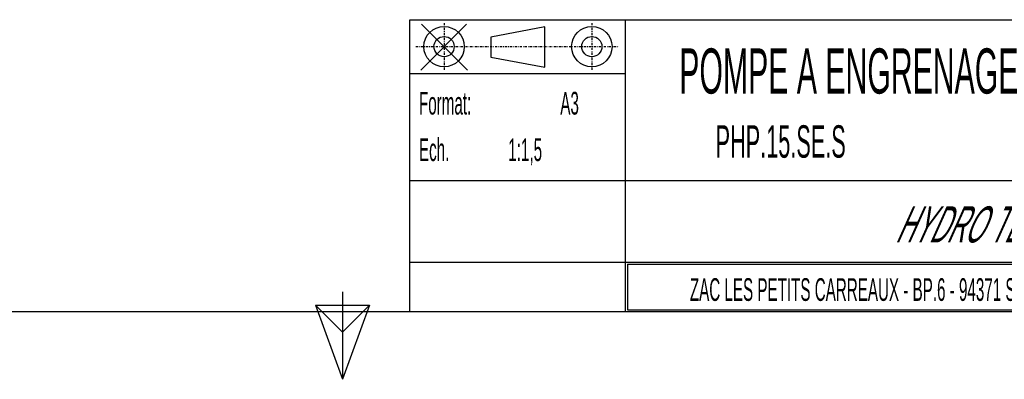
# Model space of a CAD drawing. Extents: x -315 to 315, y -223 to 223.
# Tile 2 of 11: x -72 to 147, y -223 to -143. Entities that reach past the tile are written whole.
import ezdxf

# ---------------------------------------------------------------- set-up
doc = ezdxf.new("R2010")
doc.units = 0
doc.linetypes.add('DASHDOT', pattern=[1, 0.5, -0.25, 0, -0.25])
doc.layers.add('FORMA3', color=7, linetype='CONTINUOUS')

msp = doc.modelspace()

# ---------------------------------------------------------------- linework, layer by layer
at = {"layer": 'FORMA3', "color": 2, "linetype": 'CONTINUOUS'}
for p, q in [((15, -207.75), (15, -142.65)), ((15, -142.65), (300, -142.65)), ((63, -207.75), (63, -142.65)), ((15, -154.65), (63, -154.65)), ((277.2, -178.53), (15, -178.53)), ((15, -196.65), (63, -196.65)), ((63, -196.65), (277.2, -196.65)), ((63.45, -197.1), (63.45, -207.3)), ((63.45, -197.1), (276.75, -197.1)), ((300, -207.75), (-300, -207.75)), ((63.45, -207.3), (276.75, -207.3))]:
    msp.add_line(p, q, dxfattribs=at)
at = {"layer": 'FORMA3', "color": 7, "linetype": 'CONTINUOUS'}
for p, q in [((17.403, -153.86), (27.622, -143.64)), ((27.819, -153.86), (17.6, -143.64)), ((45.051, -144.26), (33.051, -146.51)), ((45.051, -153.26), (45.051, -144.26)), ((33.051, -146.51), (33.051, -151.01)), ((33.051, -151.01), (45.051, -153.26)), ((0, -203.25), (0, -222.75)), ((0, -212.25), (-6, -206.25)), ((-6, -206.25), (6, -206.25)), ((-6, -206.25), (0, -222.75)), ((6, -206.25), (0, -212.25)), ((6, -206.25), (0, -222.75))]:
    msp.add_line(p, q, dxfattribs=at)
at = {"layer": 'FORMA3', "color": 2, "linetype": 'DASHDOT'}
for p, q in [((22.611, -143.39), (22.611, -153.87)), ((55.514, -143.39), (55.514, -153.87)), ((16.355, -148.65), (61.488, -148.65))]:
    msp.add_line(p, q, dxfattribs=at)
at = {"layer": 'FORMA3', "color": 7, "linetype": 'CONTINUOUS'}
for centre, radius in [((22.611, -148.65), 4.5), ((55.514, -148.65), 4.5), ((22.611, -148.65), 2.25), ((55.514, -148.65), 2.25)]:
    msp.add_circle(centre, radius, dxfattribs=at)

# ---------------------------------------------------------------- texts
at = {"layer": 'FORMA3', "color": 7}
for s, height, width, p in [('     POMPE A ENGRENAGE', 10.0634, 0.50003, (65.64, -159.108)), ('Format:', 5.0585, 0.499773, (17.02, -163.78)), (' A3', 5.0585, 0.499779, (47.558, -163.78)), ('             PHP.15.SE.S', 7.2226, 0.499884, (65.64, -173.394)), ('Ech.', 5.0585, 0.499768, (17.02, -174.14)), (' 1:1,5', 5.0585, 0.499801, (35.981, -174.14)), ('ZAC LES PETITS CARREAUX - BP.6 - 94371 SUCY EN BRIE', 5.0518, 0.500439, (77.351, -205.282))]:
    msp.add_text(s, height=height, dxfattribs=dict(at, width=width)).set_placement(p)
at = {"layer": 'FORMA3', "color": 2, "oblique": 24.18751, "width": 0.499916}
msp.add_text('HYDRO TECHNIC', height=8.04135, dxfattribs=at).set_placement((123, -192.266))

doc.saveas('drawing.dxf')
